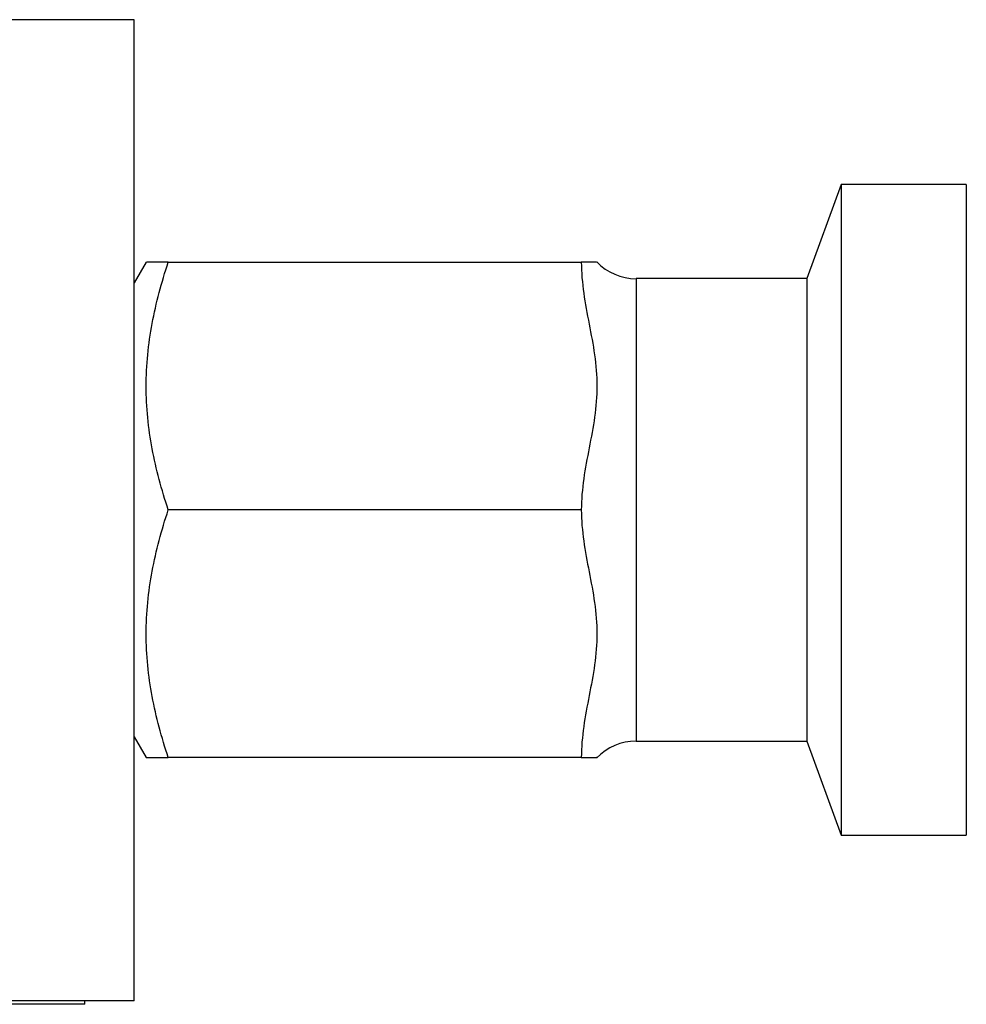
# Model space of a CAD drawing. Header units: inches. Extents: x 1.97 to 10.59, y 1.51 to 7.54.
# Tile 7 of 12: x 5.24 to 5.96, y 6.77 to 7.51. Entities that reach past the tile are written whole.
import ezdxf

# ---------------------------------------------------------------- set-up
doc = ezdxf.new("R2010")
doc.units = ezdxf.units.IN
doc.header["$MEASUREMENT"] = 0

msp = doc.modelspace()

# ---------------------------------------------------------------- linework, layer by layer
at = {"color": 7, "linetype": 'Continuous', "lineweight": 25}
for p, q in [((5.32555, 7.51069), (4.74678, 7.51069)), ((5.32555, 6.76819), (5.32555, 7.51069)), ((5.86073, 7.38594), (5.8348, 7.31469)), ((5.95555, 7.38594), (5.86073, 7.38594)), ((5.86073, 7.38594), (5.86073, 7.01656)), ((5.95555, 7.38594), (5.95555, 7.01656)), ((5.33457, 7.32719), (5.32555, 7.31156)), ((5.35132, 7.32719), (5.66404, 7.32719)), ((5.8348, 7.31469), (5.70555, 7.31469)), ((5.8348, 7.31469), (5.8348, 7.05219)), ((5.66404, 7.13969), (5.35132, 7.13969)), ((5.8348, 7.05219), (5.8348, 6.96469)), ((5.86073, 7.01656), (5.86073, 6.89344)), ((5.95555, 7.01656), (5.95555, 6.89344)), ((5.32555, 6.96781), (5.33457, 6.95219)), ((5.70555, 6.96469), (5.8348, 6.96469)), ((5.8348, 6.96469), (5.86073, 6.89344)), ((5.66404, 6.95219), (5.35132, 6.95219)), ((5.86073, 6.89344), (5.95555, 6.89344)), ((5.32555, 6.76819), (4.17255, 6.76819)), ((5.28805, 6.76569), (5.28805, 6.76819)), ((5.28805, 6.76569), (4.21305, 6.76569)), ((5.25068, 6.76549), (5.13121, 6.76549)), ((5.25068, 6.76569), (5.25068, 6.76549))]:
    msp.add_line(p, q, dxfattribs=at)
at = {"color": 8, "linetype": 'Continuous', "lineweight": 25}
msp.add_line((5.70555, 7.31469), (5.70555, 6.96469), dxfattribs=at)
at = {"color": 7, "linetype": 'Continuous', "lineweight": 25}
for centre, start, end in [((5.70555, 7.35619), 223.94585, 270), ((5.70555, 6.92318), 90, 135.90656)]:
    msp.add_arc(centre, 0.04151, start, end, dxfattribs=at)
for points, knots in [([(5.35132, 7.13969), (5.34622, 7.15499), (5.34201, 7.17041), (5.33618, 7.20157), (5.33458, 7.21732), (5.33457, 7.24123), (5.33496, 7.24924), (5.33648, 7.26508), (5.33762, 7.27294), (5.34199, 7.29641), (5.34621, 7.31186), (5.35132, 7.32719)], [0, 0, 0, 0, 0.25, 0.25, 0.5, 0.5, 0.625, 0.625, 0.75, 0.75, 1, 1, 1, 1]), ([(5.35132, 7.32719), (5.34651, 7.32719), (5.33926, 7.32719), (5.33499, 7.32719), (5.33488, 7.32719), (5.33483, 7.32719)], [0, 0, 0, 0, 0.529006, 0.798483, 1, 1, 1, 1]), ([(5.66404, 7.32719), (5.66404, 7.31142), (5.66697, 7.29588), (5.67144, 7.27259), (5.67295, 7.26483), (5.67517, 7.24922), (5.67586, 7.24132), (5.67586, 7.22559), (5.67518, 7.21777), (5.67297, 7.20217), (5.67146, 7.1944), (5.66698, 7.17108), (5.66404, 7.15554), (5.66404, 7.13969)], [0, 0, 0, 0, 0.25, 0.25, 0.375, 0.375, 0.5, 0.5, 0.625, 0.625, 0.75, 0.75, 1, 1, 1, 1]), ([(5.67553, 7.32719), (5.67553, 7.32719), (5.67553, 7.32719), (5.67184, 7.32719), (5.66748, 7.32719), (5.66456, 7.32719), (5.66422, 7.32719), (5.66404, 7.32719)], [0, 0, 0, 0, 0.145997, 0.368476, 0.683722, 0.84153, 1, 1, 1, 1]), ([(5.35132, 6.95219), (5.34622, 6.96749), (5.34201, 6.98291), (5.33618, 7.01407), (5.33458, 7.02982), (5.33457, 7.05373), (5.33496, 7.06174), (5.33648, 7.07758), (5.33762, 7.08544), (5.34199, 7.10891), (5.34621, 7.12436), (5.35132, 7.13969)], [0, 0, 0, 0, 0.25, 0.25, 0.5, 0.5, 0.625, 0.625, 0.75, 0.75, 1, 1, 1, 1]), ([(5.66404, 7.13969), (5.66404, 7.12392), (5.66697, 7.10838), (5.67144, 7.08509), (5.67295, 7.07733), (5.67517, 7.06172), (5.67586, 7.05382), (5.67586, 7.03809), (5.67518, 7.03027), (5.67297, 7.01467), (5.67146, 7.0069), (5.66698, 6.98358), (5.66404, 6.96804), (5.66404, 6.95219)], [0, 0, 0, 0, 0.25, 0.25, 0.375, 0.375, 0.5, 0.5, 0.625, 0.625, 0.75, 0.75, 1, 1, 1, 1]), ([(5.33483, 6.95219), (5.33476, 6.95219), (5.3342, 6.95219), (5.33861, 6.95219), (5.34706, 6.95219), (5.35132, 6.95219)], [0, 0, 0, 0, 0.070034, 0.530757, 1, 1, 1, 1]), ([(5.66404, 6.95219), (5.66429, 6.95219), (5.6648, 6.95219), (5.66823, 6.95219), (5.67207, 6.95219), (5.67464, 6.95219), (5.6759, 6.95219), (5.67563, 6.95219), (5.67553, 6.95219)], [0, 0, 0, 0, 0.190663, 0.382695, 0.654171, 0.789963, 0.926099, 1, 1, 1, 1])]:
    msp.add_open_spline(points, degree=3, knots=knots, dxfattribs=at)

doc.saveas('drawing.dxf')
